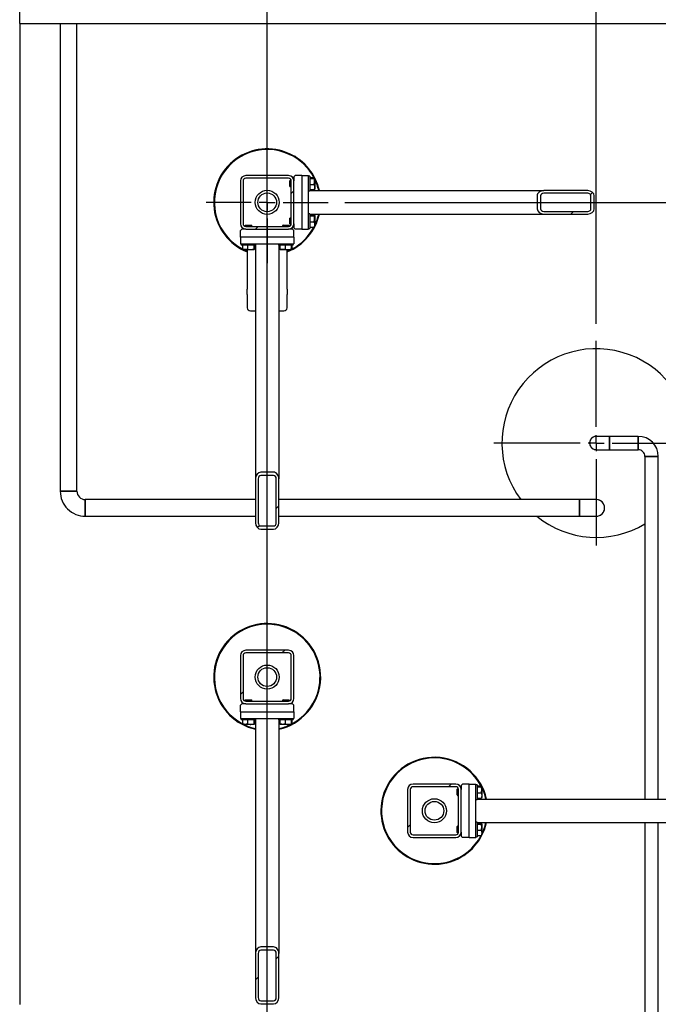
# Model space of a CAD drawing. Header units: millimetres. Extents: x 5 to 589, y 5 to 415.
# Tile 7 of 46: x 183 to 221, y 92 to 151. Entities that reach past the tile are written whole.
import ezdxf

# ---------------------------------------------------------------- set-up
doc = ezdxf.new("R2010")
doc.units = ezdxf.units.MM
doc.linetypes.add('CENTERX2', pattern=[20.32, 12.7, -2.54, 2.54, -2.54])
for name, color, linetype in [('COTES', 1, 'Continuous'), ('TRAIT-FINS', 9, 'Continuous'), ('TRAIT-MIXTES', 3, 'CENTERX2')]:
    doc.layers.add(name, color=color, linetype=linetype)
doc.layers.add('TRAIT-FORT', color=4, linetype='Continuous', lineweight=25)
doc.styles.add('SLDTEXTSTYLE0', font='TXT', dxfattribs={"width": 0.75})
doc.dimstyles.new('SLDDIMSTYLE0', dxfattribs={"dimtxt": 3, "dimasz": 2, "dimexe": 0, "dimexo": 0.0625, "dimgap": 0.75, "dimtad": 1, "dimdec": 0, "dimlfac": 25, "dimrnd": 1e-09, "dimzin": 12, "dimdsep": 46, "dimtxsty": 'SLDTEXTSTYLE0', "dimsah": 1, "dimcen": 0.09, "dimadec": 0, "dimazin": 3, "dimtfac": 1, "dimtdec": 0, "dimtofl": 0, "dimtmove": 0, "dimatfit": 3, "dimfxl": 1, "dimfrac": 2, "dimtolj": 1, "dimtzin": 12, "dimarcsym": 0})

# ---------------------------------------------------------------- blocks, each defined once
blk = doc.blocks.new('_D_14')
at = {"layer": 'COTES', "color": 1, "transparency": 16777216}
for p, q in [((197.919, 145.092), (197.919, 172.252)), ((217.599, 133.175), (217.599, 172.252)), ((197.919, 171.252), (217.599, 171.252))]:
    blk.add_line(p, q, dxfattribs=at)
for points in [[(197.919, 171.252), (199.919, 170.752), (199.919, 171.752)], [(217.599, 171.252), (215.599, 171.752), (215.599, 170.752)]]:
    blk.add_solid(points, dxfattribs=at)
at = {"layer": 'COTES', "color": 1, "transparency": 16777216, "insert": (204.434, 175.119), "char_height": 3, "attachment_point": 1, "style": 'SLDTEXTSTYLE0'}
blk.add_mtext('492', dxfattribs=at)
blk = doc.blocks.new('_D_16')
at = {"layer": 'COTES', "color": 1, "transparency": 16777216}
for p, q in [((197.919, 71.092), (197.919, 178.252)), ((275.919, 145.092), (275.919, 178.252)), ((275.919, 177.252), (197.919, 177.252))]:
    blk.add_line(p, q, dxfattribs=at)
for points in [[(197.919, 177.252), (199.919, 176.752), (199.919, 177.752)], [(275.919, 177.252), (273.919, 177.752), (273.919, 176.752)]]:
    blk.add_solid(points, dxfattribs=at)
at = {"layer": 'COTES', "color": 1, "transparency": 16777216, "insert": (232.486, 181.119), "char_height": 3, "attachment_point": 1, "style": 'SLDTEXTSTYLE0'}
blk.add_mtext('1950', dxfattribs=at)
blk = doc.blocks.new('_D_17')
at = {"layer": 'COTES', "color": 1, "transparency": 16777216}
for p, q in [((183.119, 162.252), (183.119, 178.252)), ((197.919, 145.092), (197.919, 178.252)), ((183.119, 177.252), (197.919, 177.252))]:
    blk.add_line(p, q, dxfattribs=at)
for points in [[(183.119, 177.252), (185.119, 176.752), (185.119, 177.752)], [(197.919, 177.252), (195.919, 177.752), (195.919, 176.752)]]:
    blk.add_solid(points, dxfattribs=at)
at = {"layer": 'COTES', "color": 1, "transparency": 16777216, "insert": (187.194, 181.119), "char_height": 3, "attachment_point": 1, "style": 'SLDTEXTSTYLE0'}
blk.add_mtext('370', dxfattribs=at)
blk = doc.blocks.new('_D_19')
at = {"layer": 'COTES', "color": 1, "transparency": 16777216}
for p, q in [((202.559, 140.452), (317.591, 140.452)), ((316.591, 140.452), (316.591, 66.452)), ((202.559, 66.452), (317.591, 66.452))]:
    blk.add_line(p, q, dxfattribs=at)
for points in [[(316.591, 140.452), (316.091, 138.452), (317.091, 138.452)], [(316.591, 66.452), (317.091, 68.452), (316.091, 68.452)]]:
    blk.add_solid(points, dxfattribs=at)
at = {"layer": 'COTES', "color": 1, "transparency": 16777216, "insert": (312.724, 99.019), "char_height": 3, "attachment_point": 1, "rotation": 90, "style": 'SLDTEXTSTYLE0'}
blk.add_mtext('1850', dxfattribs=at)
blk = doc.blocks.new('SW_CENTERMARKSYMBOL_0')
at = {"layer": 'TRAIT-MIXTES', "color": 0}
for p, q in [((0, 0.96), (0, 6.123)), ((-0.96, 0), (-6.123, 0)), ((0, 0), (-0.48, 0)), ((0, 0), (0, 0.48)), ((0, 0), (0, -0.48)), ((0, 0), (0.48, 0)), ((0.96, 0), (6.123, 0)), ((0, -0.96), (0, -6.123))]:
    blk.add_line(p, q, dxfattribs=at)
blk = doc.blocks.new('SW_CENTERMARKSYMBOL_3')
at = {"layer": 'TRAIT-MIXTES', "color": 0}
for p, q in [((0, 0.96), (0, 3.64)), ((-0.96, 0), (-3.64, 0)), ((0, 0), (-0.48, 0)), ((0, 0), (0, 0.48)), ((0, 0), (0, -0.48)), ((0, 0), (0.48, 0)), ((0.96, 0), (3.64, 0)), ((0, -0.96), (0, -3.64))]:
    blk.add_line(p, q, dxfattribs=at)

msp = doc.modelspace()

# ---------------------------------------------------------------- hatches: boundary and pattern name
at = {"layer": 'TRAIT-FINS'}
h = msp.add_hatch(dxfattribs=at)
h.set_pattern_fill('ANSI31', color=9, angle=3e-322, style=0)
edge = h.paths.add_edge_path(flags=0)
edge.add_line((199.199, 142.052), (196.639, 142.052))
edge.add_arc((196.639, 141.732), 0.32, 90, 180)
edge.add_line((196.319, 141.732), (196.319, 139.172))
edge.add_arc((196.639, 139.172), 0.32, 180, 270)
edge.add_line((196.639, 138.852), (199.199, 138.852))
edge.add_arc((199.199, 139.172), 0.32, 270, 360)
edge.add_line((199.519, 139.172), (199.519, 141.732))
edge.add_arc((199.199, 141.732), 0.32, 0, 90)
edge = h.paths.add_edge_path(flags=0)
edge.add_arc((196.639, 141.732), 0.16, 90, 180, ccw=False)
edge.add_line((196.639, 141.892), (199.199, 141.892))
edge.add_arc((199.199, 141.732), 0.16, 0, 90, ccw=False)
edge.add_line((199.359, 141.732), (199.359, 139.172))
edge.add_arc((199.199, 139.172), 0.16, 270, 360, ccw=False)
edge.add_line((199.199, 139.012), (196.639, 139.012))
edge.add_arc((196.639, 139.172), 0.16, 180, 270, ccw=False)
edge.add_line((196.479, 139.172), (196.479, 141.732))
h = msp.add_hatch(dxfattribs=at)
h.set_pattern_fill('ANSI31', color=9, angle=3e-322, style=0)
edge = h.paths.add_edge_path(flags=0)
edge.add_ellipse((214.454, 140.072), major_axis=(0.39, 0), ratio=0.820398, start_angle=180, end_angle=270)
edge.add_line((214.454, 139.752), (217.086, 139.752))
edge.add_ellipse((217.086, 140.072), major_axis=(0.39, 0), ratio=0.820398, start_angle=270, end_angle=360)
edge.add_line((217.476, 140.072), (217.476, 140.832))
edge.add_ellipse((217.086, 140.832), major_axis=(0.39, 0), ratio=0.820398, start_angle=360, end_angle=450)
edge.add_line((217.086, 141.152), (214.454, 141.152))
edge.add_ellipse((214.454, 140.832), major_axis=(0.39, 0), ratio=0.820398, start_angle=90, end_angle=180)
edge.add_line((214.064, 140.832), (214.064, 140.072))
edge = h.paths.add_edge_path(flags=0)
edge.add_ellipse((214.454, 140.072), major_axis=(0.195, 0), ratio=0.820398, start_angle=180, end_angle=270, ccw=False)
edge.add_line((214.259, 140.072), (214.259, 140.832))
edge.add_ellipse((214.454, 140.832), major_axis=(0.195, 0), ratio=0.820398, start_angle=90, end_angle=180, ccw=False)
edge.add_line((214.454, 140.992), (217.086, 140.992))
edge.add_ellipse((217.086, 140.832), major_axis=(0.195, 0), ratio=0.820398, start_angle=0, end_angle=90, ccw=False)
edge.add_line((217.281, 140.832), (217.281, 140.072))
edge.add_ellipse((217.086, 140.072), major_axis=(0.195, 0), ratio=0.820398, start_angle=270, end_angle=360, ccw=False)
edge.add_line((217.086, 139.912), (214.454, 139.912))
h = msp.add_hatch(dxfattribs=at)
h.set_pattern_fill('ANSI31', color=9, angle=3e-322, style=0)
edge = h.paths.add_edge_path(flags=0)
edge.add_ellipse((197.539, 123.918), major_axis=(0, -0.39), ratio=0.820398, start_angle=180, end_angle=270)
edge.add_line((197.219, 123.918), (197.219, 121.285))
edge.add_ellipse((197.539, 121.285), major_axis=(0, -0.39), ratio=0.820398, start_angle=270, end_angle=360)
edge.add_line((197.539, 120.895), (198.299, 120.895))
edge.add_ellipse((198.299, 121.285), major_axis=(0, -0.39), ratio=0.820398, start_angle=360, end_angle=450)
edge.add_line((198.619, 121.285), (198.619, 123.918))
edge.add_ellipse((198.299, 123.918), major_axis=(0, -0.39), ratio=0.820398, start_angle=90, end_angle=180)
edge.add_line((198.299, 124.308), (197.539, 124.308))
edge = h.paths.add_edge_path(flags=0)
edge.add_ellipse((197.539, 123.918), major_axis=(0, -0.195), ratio=0.820398, start_angle=180, end_angle=270, ccw=False)
edge.add_line((197.539, 124.113), (198.299, 124.113))
edge.add_ellipse((198.299, 123.918), major_axis=(0, -0.195), ratio=0.820398, start_angle=90, end_angle=180, ccw=False)
edge.add_line((198.459, 123.918), (198.459, 121.285))
edge.add_ellipse((198.299, 121.285), major_axis=(0, -0.195), ratio=0.820398, start_angle=0, end_angle=90, ccw=False)
edge.add_line((198.299, 121.09), (197.539, 121.09))
edge.add_ellipse((197.539, 121.285), major_axis=(0, -0.195), ratio=0.820398, start_angle=270, end_angle=360, ccw=False)
edge.add_line((197.379, 121.285), (197.379, 123.918))
h = msp.add_hatch(dxfattribs=at)
h.set_pattern_fill('ANSI31', color=9, angle=3e-322, style=0)
edge = h.paths.add_edge_path(flags=0)
edge.add_line((199.199, 113.652), (196.639, 113.652))
edge.add_arc((196.639, 113.332), 0.32, 90, 180)
edge.add_line((196.319, 113.332), (196.319, 110.772))
edge.add_arc((196.639, 110.772), 0.32, 180, 270)
edge.add_line((196.639, 110.452), (199.199, 110.452))
edge.add_arc((199.199, 110.772), 0.32, 270, 360)
edge.add_line((199.519, 110.772), (199.519, 113.332))
edge.add_arc((199.199, 113.332), 0.32, 0, 90)
edge = h.paths.add_edge_path(flags=0)
edge.add_arc((196.639, 113.332), 0.16, 90, 180, ccw=False)
edge.add_line((196.639, 113.492), (199.199, 113.492))
edge.add_arc((199.199, 113.332), 0.16, 0, 90, ccw=False)
edge.add_line((199.359, 113.332), (199.359, 110.772))
edge.add_arc((199.199, 110.772), 0.16, 270, 360, ccw=False)
edge.add_line((199.199, 110.612), (196.639, 110.612))
edge.add_arc((196.639, 110.772), 0.16, 180, 270, ccw=False)
edge.add_line((196.479, 110.772), (196.479, 113.332))
h = msp.add_hatch(dxfattribs=at)
h.set_pattern_fill('ANSI31', color=9, angle=3e-322, style=0)
edge = h.paths.add_edge_path(flags=0)
edge.add_line((206.319, 105.332), (206.319, 102.772))
edge.add_arc((206.639, 102.772), 0.32, 180, 270)
edge.add_line((206.639, 102.452), (209.199, 102.452))
edge.add_arc((209.199, 102.772), 0.32, 270, 360)
edge.add_line((209.519, 102.772), (209.519, 105.332))
edge.add_arc((209.199, 105.332), 0.32, 0, 90)
edge.add_line((209.199, 105.652), (206.639, 105.652))
edge.add_arc((206.639, 105.332), 0.32, 90, 180)
edge = h.paths.add_edge_path(flags=0)
edge.add_arc((206.639, 102.772), 0.16, 180, 270, ccw=False)
edge.add_line((206.479, 102.772), (206.479, 105.332))
edge.add_arc((206.639, 105.332), 0.16, 90, 180, ccw=False)
edge.add_line((206.639, 105.492), (209.199, 105.492))
edge.add_arc((209.199, 105.332), 0.16, 0, 90, ccw=False)
edge.add_line((209.359, 105.332), (209.359, 102.772))
edge.add_arc((209.199, 102.772), 0.16, 270, 360, ccw=False)
edge.add_line((209.199, 102.612), (206.639, 102.612))
h = msp.add_hatch(dxfattribs=at)
h.set_pattern_fill('ANSI31', color=9, angle=3e-322, style=0)
edge = h.paths.add_edge_path(flags=0)
edge.add_ellipse((197.539, 95.518), major_axis=(0, -0.39), ratio=0.820398, start_angle=180, end_angle=270)
edge.add_line((197.219, 95.518), (197.219, 92.885))
edge.add_ellipse((197.539, 92.885), major_axis=(0, -0.39), ratio=0.820398, start_angle=270, end_angle=360)
edge.add_line((197.539, 92.495), (198.299, 92.495))
edge.add_ellipse((198.299, 92.885), major_axis=(0, -0.39), ratio=0.820398, start_angle=360, end_angle=450)
edge.add_line((198.619, 92.885), (198.619, 95.518))
edge.add_ellipse((198.299, 95.518), major_axis=(0, -0.39), ratio=0.820398, start_angle=90, end_angle=180)
edge.add_line((198.299, 95.908), (197.539, 95.908))
edge = h.paths.add_edge_path(flags=0)
edge.add_ellipse((197.539, 95.518), major_axis=(0, -0.195), ratio=0.820398, start_angle=180, end_angle=270, ccw=False)
edge.add_line((197.539, 95.713), (198.299, 95.713))
edge.add_ellipse((198.299, 95.518), major_axis=(0, -0.195), ratio=0.820398, start_angle=90, end_angle=180, ccw=False)
edge.add_line((198.459, 95.518), (198.459, 92.885))
edge.add_ellipse((198.299, 92.885), major_axis=(0, -0.195), ratio=0.820398, start_angle=0, end_angle=90, ccw=False)
edge.add_line((198.299, 92.69), (197.539, 92.69))
edge.add_ellipse((197.539, 92.885), major_axis=(0, -0.195), ratio=0.820398, start_angle=270, end_angle=360, ccw=False)
edge.add_line((197.379, 92.885), (197.379, 95.518))

# ---------------------------------------------------------------- linework, layer by layer
at = {"layer": 'TRAIT-FORT', "color": 4, "linetype": 'Continuous', "lineweight": 25}
for p, q in [((183.119, 151.152), (183.119, 152.952)), ((183.119, 151.152), (246.719, 151.152)), ((183.119, 151.152), (183.119, 116.452)), ((185.542, 151.152), (185.542, 123.17)), ((186.542, 123.17), (186.542, 151.152)), ((199.199, 142.052), (196.639, 142.052)), ((199.599, 142.052), (199.519, 141.972)), ((199.519, 141.972), (199.519, 141.732)), ((199.999, 142.052), (199.599, 142.052)), ((199.999, 142.052), (199.999, 138.852)), ((199.999, 142.052), (200.399, 142.052)), ((200.399, 138.852), (200.399, 142.052)), ((200.479, 142.012), (200.399, 142.012)), ((200.479, 142.012), (200.479, 141.166)), ((196.319, 141.732), (196.319, 139.172)), ((196.479, 141.732), (196.479, 139.172)), ((199.199, 141.892), (196.639, 141.892)), ((199.307, 141.772), (199.279, 141.744)), ((199.279, 141.4), (199.279, 141.744)), ((199.279, 141.4), (199.307, 141.372)), ((199.354, 141.772), (199.307, 141.772)), ((199.307, 141.772), (199.307, 141.372)), ((199.359, 139.172), (199.359, 141.732)), ((199.519, 141.772), (199.517, 141.772)), ((199.519, 139.172), (199.519, 141.732)), ((200.479, 141.934), (200.719, 141.934)), ((200.479, 141.885), (200.719, 141.885)), ((200.479, 141.524), (200.719, 141.524)), ((200.759, 141.895), (200.748, 141.915)), ((200.759, 141.895), (200.759, 141.249)), ((199.307, 141.372), (199.359, 141.372)), ((200.399, 141.132), (200.479, 141.132)), ((200.479, 141.211), (200.719, 141.211)), ((200.479, 141.166), (200.479, 141.132)), ((200.479, 141.152), (214.454, 141.152)), ((200.748, 141.23), (200.759, 141.249)), ((214.064, 140.832), (214.064, 140.072)), ((214.259, 140.832), (214.259, 140.072)), ((217.086, 141.152), (214.454, 141.152)), ((217.086, 140.992), (214.454, 140.992)), ((217.281, 140.072), (217.281, 140.832)), ((217.476, 140.072), (217.476, 140.832)), ((200.479, 139.772), (200.399, 139.772)), ((200.479, 139.772), (200.479, 138.926)), ((200.479, 139.752), (214.454, 139.752)), ((200.479, 139.694), (200.719, 139.694)), ((200.479, 139.645), (200.719, 139.645)), ((200.759, 139.655), (200.748, 139.675)), ((200.759, 139.655), (200.759, 139.009)), ((214.454, 139.912), (217.086, 139.912)), ((214.454, 139.752), (217.086, 139.752)), ((196.627, 139.092), (196.599, 139.064)), ((196.599, 139.064), (196.599, 139.017)), ((196.999, 139.064), (196.599, 139.064)), ((196.627, 139.092), (196.971, 139.092)), ((196.999, 139.064), (196.971, 139.092)), ((196.999, 139.012), (196.999, 139.064)), ((198.867, 139.092), (198.839, 139.064)), ((198.839, 139.064), (198.839, 139.012)), ((199.239, 139.064), (198.839, 139.064)), ((198.867, 139.092), (199.211, 139.092)), ((199.239, 139.064), (199.211, 139.092)), ((199.239, 139.017), (199.239, 139.064)), ((199.307, 139.532), (199.279, 139.504)), ((199.279, 139.16), (199.279, 139.504)), ((199.279, 139.16), (199.307, 139.132)), ((199.359, 139.532), (199.307, 139.532)), ((199.307, 139.532), (199.307, 139.132)), ((199.307, 139.132), (199.354, 139.132)), ((199.517, 139.132), (199.519, 139.132)), ((199.519, 139.172), (199.519, 138.932)), ((200.479, 139.284), (200.719, 139.284)), ((196.399, 138.852), (196.319, 138.772)), ((196.319, 138.372), (196.319, 138.772)), ((196.639, 138.852), (196.399, 138.852)), ((196.599, 138.855), (196.599, 138.852)), ((196.639, 139.012), (199.199, 139.012)), ((196.639, 138.852), (199.199, 138.852)), ((199.439, 138.852), (199.199, 138.852)), ((199.239, 138.852), (199.239, 138.855)), ((199.519, 138.772), (199.439, 138.852)), ((199.519, 138.932), (199.599, 138.852)), ((199.519, 138.372), (199.519, 138.772)), ((199.999, 138.852), (199.599, 138.852)), ((199.999, 138.852), (200.399, 138.852)), ((200.399, 138.892), (200.479, 138.892)), ((200.479, 138.971), (200.719, 138.971)), ((200.479, 138.926), (200.479, 138.892)), ((200.748, 138.99), (200.759, 139.009)), ((199.519, 138.372), (196.319, 138.372)), ((196.319, 138.372), (196.319, 137.972)), ((196.319, 137.972), (199.519, 137.972)), ((196.359, 137.972), (196.359, 137.892)), ((196.393, 137.892), (196.359, 137.892)), ((197.239, 137.892), (196.393, 137.892)), ((196.437, 137.892), (196.437, 137.652)), ((196.751, 137.892), (196.751, 137.652)), ((197.112, 137.892), (197.112, 137.652)), ((197.161, 137.892), (197.161, 137.652)), ((197.219, 137.892), (197.219, 123.918)), ((197.239, 137.892), (197.239, 137.972)), ((198.599, 137.972), (198.599, 137.892)), ((198.633, 137.892), (198.599, 137.892)), ((198.619, 137.892), (198.619, 123.918)), ((199.479, 137.892), (198.633, 137.892)), ((198.677, 137.892), (198.677, 137.652)), ((198.991, 137.892), (198.991, 137.652)), ((199.352, 137.892), (199.352, 137.652)), ((199.401, 137.892), (199.401, 137.652)), ((199.479, 137.892), (199.479, 137.972)), ((199.519, 138.372), (199.519, 137.972)), ((196.456, 137.624), (196.476, 137.612)), ((197.122, 137.612), (196.476, 137.612)), ((196.719, 137.612), (196.719, 135.252)), ((197.122, 137.612), (197.142, 137.624)), ((198.696, 137.624), (198.716, 137.612)), ((199.362, 137.612), (198.716, 137.612)), ((199.119, 135.252), (199.119, 137.612)), ((199.362, 137.612), (199.382, 137.624)), ((196.719, 134.932), (196.719, 135.252)), ((196.719, 134.932), (196.719, 134.14)), ((199.119, 135.252), (199.119, 134.932)), ((199.119, 134.14), (199.119, 134.932)), ((196.919, 133.967), (197.219, 133.967)), ((198.619, 133.967), (198.919, 133.967)), ((218.399, 126.452), (217.599, 126.452)), ((220.108, 126.452), (218.399, 126.452)), ((218.399, 126.452), (218.399, 125.652)), ((220.108, 125.652), (220.108, 126.452)), ((220.108, 126.452), (220.108, 125.652)), ((217.599, 125.652), (218.399, 125.652)), ((218.399, 125.652), (220.108, 125.652)), ((220.508, 125.252), (220.508, 104.752)), ((220.508, 125.252), (221.308, 125.252)), ((220.908, 125.252), (220.508, 125.252)), ((221.308, 125.252), (220.908, 125.252)), ((221.308, 104.752), (221.308, 125.252)), ((198.299, 124.308), (197.539, 124.308)), ((197.219, 123.918), (197.219, 121.285)), ((197.379, 123.918), (197.379, 121.285)), ((198.299, 124.113), (197.539, 124.113)), ((198.459, 121.285), (198.459, 123.918)), ((198.619, 121.285), (198.619, 123.918)), ((185.542, 123.17), (186.042, 123.17)), ((186.042, 123.17), (186.542, 123.17)), ((197.219, 122.67), (187.042, 122.67)), ((187.042, 122.67), (187.042, 121.67)), ((216.599, 122.67), (198.619, 122.67)), ((217.599, 122.67), (216.599, 122.67)), ((216.599, 121.67), (216.599, 122.67)), ((187.042, 121.67), (197.219, 121.67)), ((198.619, 121.67), (216.599, 121.67)), ((216.599, 121.67), (217.599, 121.67)), ((197.539, 121.09), (198.299, 121.09)), ((197.539, 120.895), (198.299, 120.895)), ((183.119, 116.452), (183.119, 92.452)), ((196.319, 113.332), (196.319, 110.772)), ((196.479, 113.332), (196.479, 110.772)), ((199.199, 113.652), (196.639, 113.652)), ((199.199, 113.492), (196.639, 113.492)), ((199.359, 110.772), (199.359, 113.332)), ((199.519, 110.772), (199.519, 113.332)), ((196.399, 110.452), (196.319, 110.372)), ((196.319, 109.972), (196.319, 110.372)), ((196.639, 110.452), (196.399, 110.452)), ((196.627, 110.692), (196.599, 110.664)), ((196.599, 110.664), (196.599, 110.617)), ((196.999, 110.664), (196.599, 110.664)), ((196.599, 110.455), (196.599, 110.452)), ((196.627, 110.692), (196.971, 110.692)), ((196.639, 110.612), (199.199, 110.612)), ((196.639, 110.452), (199.199, 110.452)), ((196.999, 110.664), (196.971, 110.692)), ((196.999, 110.612), (196.999, 110.664)), ((198.867, 110.692), (198.839, 110.664)), ((198.839, 110.664), (198.839, 110.612)), ((199.239, 110.664), (198.839, 110.664)), ((198.867, 110.692), (199.211, 110.692)), ((199.439, 110.452), (199.199, 110.452)), ((199.239, 110.664), (199.211, 110.692)), ((199.239, 110.617), (199.239, 110.664)), ((199.239, 110.452), (199.239, 110.455)), ((199.519, 110.372), (199.439, 110.452)), ((199.519, 109.972), (199.519, 110.372)), ((196.319, 109.972), (196.319, 109.572)), ((196.319, 109.972), (199.519, 109.972)), ((196.319, 109.572), (199.519, 109.572)), ((196.359, 109.572), (196.359, 109.492)), ((197.239, 109.492), (197.239, 109.572)), ((198.599, 109.572), (198.599, 109.492)), ((199.479, 109.492), (199.479, 109.572)), ((199.519, 109.972), (199.519, 109.572)), ((196.393, 109.492), (196.359, 109.492)), ((197.239, 109.492), (196.393, 109.492)), ((196.437, 109.492), (196.437, 109.252)), ((196.456, 109.224), (196.476, 109.212)), ((197.122, 109.212), (196.476, 109.212)), ((196.751, 109.492), (196.751, 109.252)), ((197.112, 109.492), (197.112, 109.252)), ((197.122, 109.212), (197.142, 109.224)), ((197.161, 109.492), (197.161, 109.252)), ((197.219, 109.492), (197.219, 95.518)), ((198.633, 109.492), (198.599, 109.492)), ((198.619, 109.492), (198.619, 95.518)), ((199.479, 109.492), (198.633, 109.492)), ((198.677, 109.492), (198.677, 109.252)), ((198.696, 109.224), (198.716, 109.212)), ((199.362, 109.212), (198.716, 109.212)), ((198.991, 109.492), (198.991, 109.252)), ((199.352, 109.492), (199.352, 109.252)), ((199.362, 109.212), (199.382, 109.224)), ((199.401, 109.492), (199.401, 109.252)), ((209.199, 105.652), (206.639, 105.652)), ((209.199, 105.492), (206.639, 105.492)), ((209.599, 105.652), (209.519, 105.572)), ((209.519, 105.572), (209.519, 105.332)), ((209.999, 105.652), (209.599, 105.652)), ((209.999, 102.452), (209.999, 105.652)), ((209.999, 105.652), (210.399, 105.652)), ((210.399, 102.452), (210.399, 105.652)), ((210.479, 105.612), (210.399, 105.612)), ((210.479, 105.612), (210.479, 104.766)), ((210.479, 105.534), (210.719, 105.534)), ((210.479, 105.485), (210.719, 105.485)), ((210.759, 105.495), (210.748, 105.515)), ((210.759, 105.495), (210.759, 104.849)), ((206.319, 105.332), (206.319, 102.772)), ((206.479, 105.332), (206.479, 102.772)), ((209.307, 105.372), (209.279, 105.344)), ((209.279, 105), (209.279, 105.344)), ((209.279, 105), (209.307, 104.972)), ((209.354, 105.372), (209.307, 105.372)), ((209.307, 105.372), (209.307, 104.972)), ((209.307, 104.972), (209.359, 104.972)), ((209.359, 102.772), (209.359, 105.332)), ((209.519, 105.372), (209.517, 105.372)), ((209.519, 102.772), (209.519, 105.332)), ((210.479, 105.124), (210.719, 105.124)), ((210.399, 104.732), (210.479, 104.732)), ((210.479, 104.811), (210.719, 104.811)), ((210.479, 104.766), (210.479, 104.732)), ((210.479, 104.752), (224.454, 104.752)), ((210.748, 104.83), (210.759, 104.849)), ((209.307, 103.132), (209.279, 103.104)), ((209.279, 102.76), (209.279, 103.104)), ((209.359, 103.132), (209.307, 103.132)), ((209.307, 103.132), (209.307, 102.732)), ((210.479, 103.372), (210.399, 103.372)), ((210.479, 103.372), (210.479, 102.526)), ((210.479, 103.352), (224.454, 103.352)), ((210.479, 103.294), (210.719, 103.294)), ((210.479, 103.245), (210.719, 103.245)), ((210.759, 103.255), (210.748, 103.275)), ((210.759, 103.255), (210.759, 102.609)), ((220.508, 103.352), (220.508, 89.152)), ((221.308, 89.152), (221.308, 103.352)), ((206.639, 102.612), (209.199, 102.612)), ((209.279, 102.76), (209.307, 102.732)), ((209.307, 102.732), (209.354, 102.732)), ((209.517, 102.732), (209.519, 102.732)), ((209.519, 102.772), (209.519, 102.532)), ((209.519, 102.532), (209.599, 102.452)), ((210.479, 102.884), (210.719, 102.884)), ((210.479, 102.571), (210.719, 102.571)), ((210.479, 102.526), (210.479, 102.492)), ((210.748, 102.59), (210.759, 102.609)), ((206.639, 102.452), (209.199, 102.452)), ((209.999, 102.452), (209.599, 102.452)), ((209.999, 102.452), (210.399, 102.452)), ((210.399, 102.492), (210.479, 102.492)), ((197.219, 95.518), (197.219, 92.885)), ((197.379, 95.518), (197.379, 92.885)), ((198.299, 95.908), (197.539, 95.908)), ((198.299, 95.713), (197.539, 95.713)), ((198.459, 92.885), (198.459, 95.518)), ((198.619, 92.885), (198.619, 95.518)), ((197.539, 92.69), (198.299, 92.69)), ((197.539, 92.495), (198.299, 92.495))]:
    msp.add_line(p, q, dxfattribs=at)
at = {"layer": 'TRAIT-FORT', "color": 4, "linetype": 'Continuous', "lineweight": 25, "flags": 128}
for points in [[(196.533, 137.612), (196.6, 137.581), (196.719, 137.529)], [(199.119, 137.529), (199.26, 137.591), (199.305, 137.612)]]:
    msp.add_lwpolyline(points, dxfattribs=at)
at = {"layer": 'TRAIT-FORT', "color": 4, "linetype": 'Continuous', "lineweight": 25}
for centre, radius in [((197.919, 140.452), 0.72), ((197.919, 140.452), 0.56), ((197.919, 112.052), 0.72), ((197.919, 112.052), 0.56), ((207.919, 104.052), 0.72), ((207.919, 104.052), 0.56)]:
    msp.add_circle(centre, radius, dxfattribs=at)
for centre, radius, start, end in [((197.919, 140.452), 3.2, 65.32581, 247.97569), ((197.919, 140.452), 3.16, 65.32581, 242.03883), ((197.919, 140.452), 3.16, 27.96117, 65.32581), ((197.919, 140.452), 3.2, 12.63563, 65.32581), ((196.639, 141.732), 0.32, 90, 180), ((199.199, 141.732), 0.32, 0, 90), ((196.639, 141.732), 0.16, 90, 180), ((199.199, 141.732), 0.16, 0, 90), ((197.919, 140.452), 3.16, 12.79827, 26.00782), ((197.919, 140.452), 3.2, 292.02431, 347.36437), ((197.919, 140.452), 3.16, 333.99218, 347.20173), ((196.639, 139.172), 0.32, 180, 270), ((196.639, 139.172), 0.16, 180, 270), ((199.199, 139.172), 0.16, 270, 360), ((199.199, 139.172), 0.32, 270, 0), ((197.919, 140.452), 3.16, 297.96117, 332.03883), ((196.907, 134.155), 0.188, 184.40195, 273.81126), ((198.932, 134.155), 0.188, 266.18874, 355.59805), ((217.599, 126.052), 5.643, 2.57265, 216.82341), ((217.599, 126.052), 0.4, 90, 270), ((220.108, 125.252), 1.2, 0, 89.9957), ((220.108, 125.252), 0.4, 0.01356, 90.02389), ((187.042, 123.17), 1.5, 179.99684, 269.99808), ((187.042, 123.17), 0.5, 180, 270.00979), ((217.599, 122.17), 0.5, 0, 90), ((217.6, 122.171), 0.499, 269.88672, 90.10768), ((217.599, 122.17), 0.5, 270, 0), ((217.599, 126.052), 5.643, 230.94744, 301.03002), ((197.919, 112.052), 3.2, 65.32581, 257.36437), ((197.919, 112.052), 3.16, 65.32581, 242.03883), ((197.919, 112.052), 3.2, 282.63563, 65.32581), ((197.919, 112.052), 3.16, 297.96117, 65.32581), ((196.639, 113.332), 0.32, 90, 180), ((196.639, 113.332), 0.16, 90, 180), ((199.199, 113.332), 0.32, 0, 90), ((199.199, 113.332), 0.16, 0, 90), ((196.639, 110.772), 0.32, 180, 270), ((196.639, 110.772), 0.16, 180, 270), ((199.199, 110.772), 0.16, 270, 360), ((199.199, 110.772), 0.32, 270, 0), ((197.919, 112.052), 3.16, 243.99218, 257.20173), ((197.919, 112.052), 3.16, 282.79827, 296.00782), ((207.919, 104.052), 3.2, 12.63563, 155.32581), ((207.919, 104.052), 3.16, 27.96117, 155.32581), ((206.639, 105.332), 0.32, 90, 180), ((206.639, 105.332), 0.16, 90, 180), ((209.199, 105.332), 0.32, 0, 90), ((209.199, 105.332), 0.16, 0, 90), ((207.919, 104.052), 3.2, 155.32581, 347.36437), ((207.919, 104.052), 3.16, 155.32581, 332.03883), ((207.919, 104.052), 3.16, 12.79827, 26.00782), ((207.919, 104.052), 3.16, 333.99218, 347.20173), ((206.639, 102.772), 0.32, 180, 270), ((206.639, 102.772), 0.16, 180, 270), ((209.199, 102.772), 0.32, 270, 0), ((209.199, 102.772), 0.16, 270, 0)]:
    msp.add_arc(centre, radius, start, end, dxfattribs=at)
for centre, major_axis, start_param, end_param in [((214.454, 140.832), (0.39, 0), 1.570796, 3.141593), ((214.454, 140.832), (0.195, 0), 1.570796, 3.141593), ((217.086, 140.832), (0.39, 0), 0, 1.570796), ((217.086, 140.832), (0.195, 0), 0, 1.570796), ((214.454, 140.072), (0.39, 0), 3.141593, 4.712389), ((214.454, 140.072), (0.195, 0), 3.141593, 4.712389), ((217.086, 140.072), (0.39, 0), 4.712389, 6.283185), ((217.086, 140.072), (0.195, 0), 4.712389, 6.283185), ((197.539, 123.918), (0, -0.39), 3.141593, 4.712389), ((198.299, 123.918), (0, -0.39), 1.570796, 3.141593), ((197.539, 123.918), (0, -0.195), 3.141593, 4.712389), ((198.299, 123.918), (0, -0.195), 1.570796, 3.141593), ((197.539, 121.285), (0, -0.39), 4.712389, 6.283185), ((197.539, 121.285), (0, -0.195), 4.712389, 6.283185), ((198.299, 121.285), (0, -0.195), 0, 1.570796), ((198.299, 121.285), (0, -0.39), 0, 1.570796), ((197.539, 95.518), (0, -0.39), 3.141593, 4.712389), ((197.539, 95.518), (0, -0.195), 3.141593, 4.712389), ((198.299, 95.518), (0, -0.39), 1.570796, 3.141593), ((198.299, 95.518), (0, -0.195), 1.570796, 3.141593), ((197.539, 92.885), (0, -0.39), 4.712389, 6.283185), ((197.539, 92.885), (0, -0.195), 4.712389, 6.283185), ((198.299, 92.885), (0, -0.39), 0, 1.570796), ((198.299, 92.885), (0, -0.195), 0, 1.570796)]:
    msp.add_ellipse(centre, major_axis=major_axis, ratio=0.820398, start_param=start_param, end_param=end_param, dxfattribs=at)
for points, knots in [([(200.719, 141.934), (200.722, 141.932), (200.729, 141.929), (200.737, 141.925), (200.744, 141.92), (200.748, 141.915), (200.75, 141.909), (200.747, 141.903), (200.74, 141.897), (200.731, 141.891), (200.723, 141.887), (200.719, 141.885)], [0, 0, 0, 0, 0.0958859, 0.1919498, 0.2887104, 0.3857877, 0.5113662, 0.6378452, 0.7668888, 0.8966532, 1, 1, 1, 1]), ([(200.719, 141.524), (200.728, 141.555), (200.745, 141.619), (200.752, 141.713), (200.742, 141.802), (200.727, 141.858), (200.719, 141.885)], [0, 0, 0, 0, 0.264605, 0.534948, 0.765343, 1, 1, 1, 1]), ([(200.719, 141.524), (200.728, 141.497), (200.745, 141.442), (200.752, 141.36), (200.742, 141.282), (200.727, 141.235), (200.719, 141.211)], [0, 0, 0, 0, 0.264605, 0.534948, 0.765343, 1, 1, 1, 1]), ([(200.747, 141.23), (200.747, 141.229), (200.746, 141.226), (200.74, 141.222), (200.731, 141.216), (200.723, 141.212), (200.719, 141.211)], [0, 0, 0, 0, 0.082888, 0.409675, 0.738287, 1, 1, 1, 1]), ([(200.719, 139.694), (200.722, 139.692), (200.729, 139.689), (200.737, 139.685), (200.744, 139.68), (200.748, 139.675), (200.75, 139.669), (200.747, 139.663), (200.74, 139.657), (200.731, 139.651), (200.723, 139.647), (200.719, 139.645)], [0, 0, 0, 0, 0.0958859, 0.1919498, 0.2887104, 0.3857877, 0.5113662, 0.6378452, 0.7668888, 0.8966532, 1, 1, 1, 1]), ([(200.719, 139.284), (200.728, 139.315), (200.745, 139.379), (200.752, 139.473), (200.742, 139.562), (200.727, 139.618), (200.719, 139.645)], [0, 0, 0, 0, 0.264605, 0.534948, 0.765343, 1, 1, 1, 1]), ([(200.719, 139.284), (200.728, 139.257), (200.745, 139.202), (200.752, 139.12), (200.742, 139.042), (200.727, 138.995), (200.719, 138.971)], [0, 0, 0, 0, 0.264605, 0.534948, 0.765343, 1, 1, 1, 1]), ([(200.747, 138.99), (200.747, 138.989), (200.746, 138.986), (200.74, 138.982), (200.731, 138.976), (200.723, 138.972), (200.719, 138.971)], [0, 0, 0, 0, 0.082888, 0.409675, 0.738287, 1, 1, 1, 1]), ([(196.456, 137.624), (196.456, 137.624), (196.453, 137.625), (196.449, 137.631), (196.443, 137.64), (196.439, 137.649), (196.437, 137.652)], [0, 0, 0, 0, 0.082888, 0.409675, 0.738287, 1, 1, 1, 1]), ([(196.751, 137.652), (196.723, 137.644), (196.668, 137.626), (196.587, 137.619), (196.509, 137.629), (196.461, 137.645), (196.437, 137.652)], [0, 0, 0, 0, 0.264605, 0.534948, 0.765343, 1, 1, 1, 1]), ([(196.751, 137.652), (196.782, 137.644), (196.845, 137.626), (196.939, 137.619), (197.029, 137.629), (197.084, 137.645), (197.112, 137.652)], [0, 0, 0, 0, 0.264605, 0.534948, 0.765343, 1, 1, 1, 1]), ([(197.161, 137.652), (197.159, 137.649), (197.156, 137.642), (197.151, 137.634), (197.147, 137.628), (197.142, 137.623), (197.136, 137.621), (197.13, 137.624), (197.123, 137.631), (197.118, 137.641), (197.114, 137.649), (197.112, 137.652)], [0, 0, 0, 0, 0.095886, 0.19195, 0.28871, 0.385788, 0.511366, 0.637845, 0.766889, 0.896653, 1, 1, 1, 1]), ([(198.696, 137.624), (198.696, 137.624), (198.693, 137.625), (198.689, 137.631), (198.683, 137.64), (198.679, 137.649), (198.677, 137.652)], [0, 0, 0, 0, 0.082888, 0.409675, 0.738287, 1, 1, 1, 1]), ([(198.991, 137.652), (198.963, 137.644), (198.908, 137.626), (198.827, 137.619), (198.749, 137.629), (198.701, 137.645), (198.677, 137.652)], [0, 0, 0, 0, 0.264605, 0.534948, 0.765343, 1, 1, 1, 1]), ([(198.991, 137.652), (199.022, 137.644), (199.085, 137.626), (199.179, 137.619), (199.269, 137.629), (199.324, 137.645), (199.352, 137.652)], [0, 0, 0, 0, 0.264605, 0.534948, 0.765343, 1, 1, 1, 1]), ([(199.401, 137.652), (199.399, 137.649), (199.396, 137.642), (199.391, 137.634), (199.387, 137.628), (199.382, 137.623), (199.376, 137.621), (199.37, 137.624), (199.363, 137.631), (199.358, 137.641), (199.354, 137.649), (199.352, 137.652)], [0, 0, 0, 0, 0.095886, 0.19195, 0.28871, 0.385788, 0.511366, 0.637845, 0.766889, 0.896653, 1, 1, 1, 1]), ([(217.599, 126.451), (217.584, 126.451), (217.546, 126.451), (217.486, 126.438), (217.424, 126.414), (217.365, 126.379), (217.314, 126.335), (217.27, 126.283), (217.236, 126.225), (217.212, 126.161), (217.201, 126.103), (217.199, 126.066), (217.199, 126.052)], [0, 0, 0, 0, 0.073893, 0.179739, 0.288654, 0.3945, 0.503416, 0.609261, 0.718177, 0.824023, 0.932938, 1, 1, 1, 1]), ([(218.399, 125.653), (218.399, 125.653), (218.399, 125.653), (218.399, 125.667), (218.399, 125.691), (218.399, 125.725), (218.399, 125.769), (218.399, 125.821), (218.399, 125.879), (218.399, 125.943), (218.399, 126.001), (218.399, 126.06), (218.399, 126.119), (218.399, 126.185), (218.399, 126.247), (218.399, 126.303), (218.399, 126.352), (218.399, 126.393), (218.399, 126.424), (218.399, 126.444), (218.399, 126.453), (218.399, 126.451), (218.399, 126.451)], [0, 0, 0, 0, 0.038247, 0.091024, 0.145331, 0.198108, 0.252415, 0.305192, 0.359499, 0.412276, 0.466583, 0.500022, 0.552798, 0.607106, 0.659882, 0.71419, 0.766966, 0.821274, 0.87405, 0.928357, 0.981134, 1, 1, 1, 1]), ([(217.199, 126.052), (217.2, 126.03), (217.202, 125.985), (217.22, 125.92), (217.247, 125.858), (217.285, 125.802), (217.332, 125.752), (217.385, 125.712), (217.446, 125.68), (217.51, 125.661), (217.563, 125.652), (217.592, 125.653), (217.6, 125.654)], [0, 0, 0, 0, 0.105699, 0.214463, 0.320162, 0.428926, 0.534624, 0.643388, 0.749087, 0.857851, 0.96355, 1, 1, 1, 1]), ([(186.542, 123.17), (186.54, 123.17), (186.538, 123.17), (186.516, 123.17), (186.481, 123.17), (186.435, 123.17), (186.376, 123.17), (186.309, 123.17), (186.233, 123.17), (186.153, 123.17), (186.069, 123.17), (185.984, 123.17), (185.901, 123.17), (185.822, 123.17), (185.749, 123.17), (185.685, 123.17), (185.631, 123.17), (185.588, 123.17), (185.558, 123.17), (185.545, 123.17), (185.54, 123.17), (185.542, 123.17), (185.542, 123.17)], [0, 0, 0, 0, 0.05291, 0.107355, 0.160266, 0.214711, 0.267621, 0.322066, 0.374976, 0.429421, 0.482332, 0.536776, 0.589687, 0.644132, 0.697042, 0.751487, 0.804397, 0.858842, 0.911753, 0.966197, 0.99972, 1, 1, 1, 1]), ([(187.042, 121.67), (187.042, 121.67), (187.042, 121.673), (187.042, 121.683), (187.042, 121.687), (187.042, 121.696), (187.042, 121.702), (187.042, 121.721), (187.042, 121.736), (187.042, 121.763), (187.042, 121.773), (187.042, 121.794), (187.042, 121.805), (187.042, 121.84), (187.042, 121.865), (187.042, 121.906), (187.042, 121.92), (187.042, 121.949), (187.042, 121.978), (187.042, 122.009), (187.042, 122.04), (187.042, 122.056), (187.042, 122.105), (187.042, 122.137), (187.042, 122.186), (187.042, 122.203), (187.042, 122.235), (187.042, 122.252), (187.042, 122.3), (187.042, 122.331), (187.042, 122.376), (187.042, 122.391), (187.042, 122.42), (187.042, 122.434), (187.042, 122.475), (187.042, 122.5), (187.042, 122.547), (187.042, 122.568), (187.042, 122.595), (187.042, 122.603), (187.042, 122.619), (187.042, 122.626), (187.042, 122.645), (187.042, 122.654), (187.042, 122.667), (187.042, 122.67), (187.042, 122.67)], [0, 0, 0, 0, 0.0625, 0.0625, 0.09375, 0.09375, 0.125, 0.125, 0.1875, 0.1875, 0.21875, 0.21875, 0.25, 0.25, 0.3125, 0.3125, 0.34375, 0.34375, 0.375, 0.40625, 0.40625, 0.4375, 0.4375, 0.5, 0.5, 0.53125, 0.53125, 0.5625, 0.5625, 0.625, 0.625, 0.65625, 0.65625, 0.6875, 0.6875, 0.75, 0.75, 0.8125, 0.8125, 0.84375, 0.84375, 0.875, 0.875, 0.9375, 0.9375, 1, 1, 1, 1]), ([(216.599, 122.67), (216.599, 122.67), (216.599, 122.672), (216.599, 122.665), (216.599, 122.645), (216.599, 122.61), (216.599, 122.563), (216.599, 122.505), (216.599, 122.437), (216.599, 122.362), (216.599, 122.29), (216.599, 122.226), (216.599, 122.189), (216.599, 122.17)], [0, 0, 0, 0, 0.008205, 0.113179, 0.221198, 0.326173, 0.434191, 0.539166, 0.647185, 0.752159, 0.860178, 0.92966, 1, 1, 1, 1]), ([(216.599, 122.17), (216.599, 122.143), (216.599, 122.086), (216.599, 122.005), (216.599, 121.927), (216.599, 121.857), (216.599, 121.795), (216.599, 121.745), (216.599, 121.706), (216.599, 121.681), (216.599, 121.669), (216.599, 121.671), (216.599, 121.672)], [0, 0, 0, 0, 0.104985, 0.213015, 0.318001, 0.426031, 0.531016, 0.639046, 0.744032, 0.852062, 0.957047, 1, 1, 1, 1]), ([(196.456, 109.224), (196.456, 109.224), (196.453, 109.225), (196.449, 109.231), (196.443, 109.24), (196.439, 109.249), (196.437, 109.252)], [0, 0, 0, 0, 0.082888, 0.409675, 0.738287, 1, 1, 1, 1]), ([(196.751, 109.252), (196.723, 109.244), (196.668, 109.226), (196.587, 109.219), (196.509, 109.229), (196.461, 109.245), (196.437, 109.252)], [0, 0, 0, 0, 0.264605, 0.534948, 0.765343, 1, 1, 1, 1]), ([(196.751, 109.252), (196.782, 109.244), (196.845, 109.226), (196.939, 109.219), (197.029, 109.229), (197.084, 109.245), (197.112, 109.252)], [0, 0, 0, 0, 0.264605, 0.534948, 0.765343, 1, 1, 1, 1]), ([(197.161, 109.252), (197.159, 109.249), (197.156, 109.242), (197.151, 109.234), (197.147, 109.228), (197.142, 109.223), (197.136, 109.221), (197.13, 109.224), (197.123, 109.231), (197.118, 109.241), (197.114, 109.249), (197.112, 109.252)], [0, 0, 0, 0, 0.095886, 0.19195, 0.28871, 0.385788, 0.511366, 0.637845, 0.766889, 0.896653, 1, 1, 1, 1]), ([(198.696, 109.224), (198.696, 109.224), (198.693, 109.225), (198.689, 109.231), (198.683, 109.24), (198.679, 109.249), (198.677, 109.252)], [0, 0, 0, 0, 0.082888, 0.409675, 0.738287, 1, 1, 1, 1]), ([(198.991, 109.252), (198.963, 109.244), (198.908, 109.226), (198.827, 109.219), (198.749, 109.229), (198.701, 109.245), (198.677, 109.252)], [0, 0, 0, 0, 0.264605, 0.534948, 0.765343, 1, 1, 1, 1]), ([(198.991, 109.252), (199.022, 109.244), (199.085, 109.226), (199.179, 109.219), (199.269, 109.229), (199.324, 109.245), (199.352, 109.252)], [0, 0, 0, 0, 0.264605, 0.534948, 0.765343, 1, 1, 1, 1]), ([(199.401, 109.252), (199.399, 109.249), (199.396, 109.242), (199.391, 109.234), (199.387, 109.228), (199.382, 109.223), (199.376, 109.221), (199.37, 109.224), (199.363, 109.231), (199.358, 109.241), (199.354, 109.249), (199.352, 109.252)], [0, 0, 0, 0, 0.095886, 0.19195, 0.28871, 0.385788, 0.511366, 0.637845, 0.766889, 0.896653, 1, 1, 1, 1]), ([(210.719, 105.534), (210.722, 105.532), (210.729, 105.529), (210.737, 105.525), (210.744, 105.52), (210.748, 105.515), (210.75, 105.509), (210.747, 105.503), (210.74, 105.497), (210.731, 105.491), (210.723, 105.487), (210.719, 105.485)], [0, 0, 0, 0, 0.0958859, 0.1919498, 0.2887104, 0.3857877, 0.5113662, 0.6378452, 0.7668888, 0.8966532, 1, 1, 1, 1]), ([(210.719, 105.124), (210.728, 105.155), (210.745, 105.219), (210.752, 105.313), (210.742, 105.402), (210.727, 105.458), (210.719, 105.485)], [0, 0, 0, 0, 0.264605, 0.534948, 0.765343, 1, 1, 1, 1]), ([(210.719, 105.124), (210.728, 105.097), (210.745, 105.042), (210.752, 104.96), (210.742, 104.882), (210.727, 104.835), (210.719, 104.811)], [0, 0, 0, 0, 0.264605, 0.534948, 0.765343, 1, 1, 1, 1]), ([(210.747, 104.83), (210.747, 104.829), (210.746, 104.826), (210.74, 104.822), (210.731, 104.816), (210.723, 104.812), (210.719, 104.811)], [0, 0, 0, 0, 0.082888, 0.409675, 0.738287, 1, 1, 1, 1]), ([(210.719, 103.294), (210.722, 103.292), (210.729, 103.289), (210.737, 103.285), (210.744, 103.28), (210.748, 103.275), (210.75, 103.269), (210.747, 103.263), (210.74, 103.257), (210.731, 103.251), (210.723, 103.247), (210.719, 103.245)], [0, 0, 0, 0, 0.0958859, 0.1919498, 0.2887104, 0.3857877, 0.5113662, 0.6378452, 0.7668888, 0.8966532, 1, 1, 1, 1]), ([(210.719, 102.884), (210.728, 102.915), (210.745, 102.979), (210.752, 103.073), (210.742, 103.162), (210.727, 103.218), (210.719, 103.245)], [0, 0, 0, 0, 0.264605, 0.534948, 0.765343, 1, 1, 1, 1]), ([(210.719, 102.884), (210.728, 102.857), (210.745, 102.802), (210.752, 102.72), (210.742, 102.642), (210.727, 102.595), (210.719, 102.571)], [0, 0, 0, 0, 0.264605, 0.534948, 0.765343, 1, 1, 1, 1]), ([(210.747, 102.59), (210.747, 102.589), (210.746, 102.586), (210.74, 102.582), (210.731, 102.576), (210.723, 102.572), (210.719, 102.571)], [0, 0, 0, 0, 0.082888, 0.409675, 0.738287, 1, 1, 1, 1])]:
    msp.add_open_spline(points, degree=3, knots=knots, dxfattribs=at)

# ---------------------------------------------------------------- block references
at = {"layer": 'TRAIT-MIXTES', "color": 3}
for name, p in [('SW_CENTERMARKSYMBOL_3', (197.919, 140.452)), ('SW_CENTERMARKSYMBOL_0', (217.599, 126.052))]:
    msp.add_blockref(name, p, dxfattribs=at)

# ---------------------------------------------------------------- dimensions: what is measured, and where the dimension line sits
at = {"layer": 'COTES', "color": 1}
for base, p1, p2, picture, middle in [((197.919, 177.252), (183.119, 161.252), (197.919, 144.092), '_D_17', (190.519, 177.252)), ((197.919, 177.252), (275.919, 144.092), (197.919, 70.092), '_D_16', (236.919, 177.252)), ((217.599, 171.252), (197.919, 144.092), (217.599, 132.175), '_D_14', (207.759, 171.252))]:
    dim = msp.add_linear_dim(base=base, p1=p1, p2=p2, dimstyle='SLDDIMSTYLE0', dxfattribs=at)
    dim.commit()
    dim.dimension.update_dxf_attribs({"geometry": picture, "text_midpoint": middle, "dimtype": 160})
dim = msp.add_linear_dim(base=(316.591, 66.452), p1=(201.559, 140.452), p2=(201.559, 66.452), angle=90, dimstyle='SLDDIMSTYLE0', dxfattribs=at)
dim.commit()
dim.dimension.update_dxf_attribs({"geometry": '_D_19', "text_midpoint": (316.591, 103.452), "dimtype": 160})

doc.saveas('drawing.dxf')
